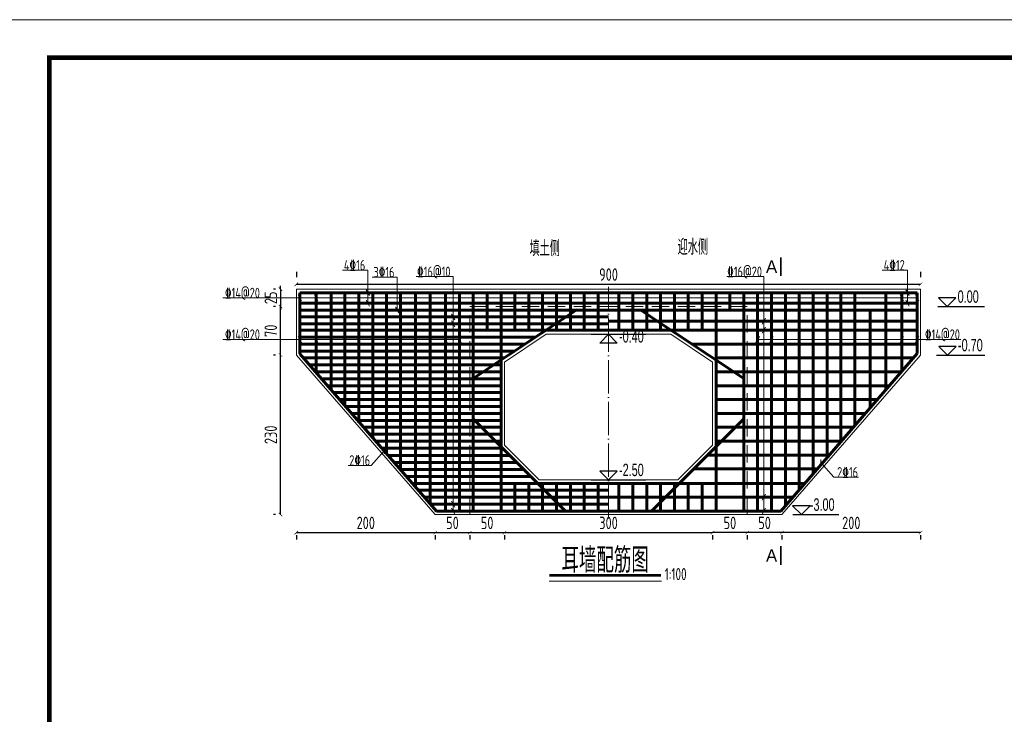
# Model space of a CAD drawing. Header units: inches. Extents: x 97745 to 142261, y 62673 to 100665.
# Tile 125 of 148: x 130839 to 132258, y 90686 to 91688. Entities that reach past the tile are written whole.
import ezdxf
from ezdxf.enums import TextEntityAlignment as Align

# ---------------------------------------------------------------- set-up
doc = ezdxf.new("R2010")
doc.units = ezdxf.units.IN
doc.header["$MEASUREMENT"] = 0
doc.linetypes.add('ACAD_ISO04W100', pattern=[30, 24, -3, 0, -3])
doc.linetypes.add('DASHED', pattern=[0.75, 0.5, -0.25])
doc.layers.get('0').update_dxf_attribs({"lineweight": 15})
for name, color, linetype, lineweight in [('00、4细实线', 4, 'Continuous', 18), ('00、5虚线', 2, 'DASHED', 18), ('BM1', 7, 'Continuous', 15), ('中心线', 3, 'ACAD_ISO04W100', 18), ('标注', 3, 'Continuous', 18), ('细线', 7, 'Continuous', 25), ('钢筋', 1, 'Continuous', 60)]:
    doc.layers.add(name, color=color, linetype=linetype, lineweight=lineweight)
doc.layers.add('断面标高标注', color=3, linetype='Continuous')
doc.styles.add('02、常用', font='tssdeng1.shx', dxfattribs={"width": 0.75, "bigfont": 'hztxt-01.shx'})
doc.styles.add('03、he-e', font='hztxt_e.shx', dxfattribs={"width": 0.65, "bigfont": 'hztxt.shx'})
doc.styles.add('HZTXT', font='tssdeng.shx', dxfattribs={"width": 0.75, "bigfont": 'hztxt.shx'})
doc.styles.add('三级钢', font='tssdeng.shx', dxfattribs={"width": 0.7, "height": 30, "bigfont": 'hztxt.shx'})
doc.dimstyles.new('3', dxfattribs={"dimtxt": 25, "dimasz": 12, "dimexe": 10, "dimexo": 30, "dimgap": 5, "dimtad": 1, "dimdec": 0, "dimzin": 0, "dimdsep": 46, "dimtxsty": 'HZTXT', "dimblk": 'ARCHTICK', "dimcen": 0, "dimclrt": 7, "dimazin": 2, "dimtfac": 1, "dimtdec": 0, "dimtix": 1, "dimtmove": 2, "dimatfit": 3, "dimfxl": 250, "dimtolj": 1, "dimtzin": 0, "dimarcsym": 0})

# ---------------------------------------------------------------- blocks, each defined once
blk = doc.blocks.new('_ArchTick')
at = {"color": 0, "linetype": 'ByBlock', "const_width": 0.15}
blk.add_lwpolyline([(-0.5, -0.5), (0.5, 0.5)], dxfattribs=at)
blk = doc.blocks.new('*D1424')
at = {"color": 0, "lineweight": -2}
for p, q in [((131237.8, 91324), (131237.8, 91316.1)), ((132137.8, 91324), (132137.8, 91316.1)), ((131237.8, 91306.1), (132137.8, 91306.1))]:
    blk.add_line(p, q, dxfattribs=at)
at = {"color": 0, "lineweight": -2, "xscale": 5, "yscale": 5, "zscale": 5, "rotation": 180}
blk.add_blockref('_ArchTick', (131237.8, 91306.1), dxfattribs=at)
at = {"color": 0, "lineweight": -2, "xscale": 5, "yscale": 5, "zscale": 5}
blk.add_blockref('_ArchTick', (132137.8, 91306.1), dxfattribs=at)
at = {"color": 7, "insert": (131687.8, 91320.1), "char_height": 18, "attachment_point": 5, "style": 'HZTXT'}
blk.add_mtext('\\A1;900', dxfattribs=at)
blk = doc.blocks.new('*D1425')
at = {"color": 0, "lineweight": -2}
for p, q in [((131237.8, 90947.9), (131437.8, 90947.9)), ((131237.8, 90944), (131237.8, 90937.9)), ((131437.8, 90944), (131437.8, 90937.9))]:
    blk.add_line(p, q, dxfattribs=at)
at = {"color": 0, "lineweight": -2, "xscale": 5, "yscale": 5, "zscale": 5, "rotation": 180}
blk.add_blockref('_ArchTick', (131237.8, 90947.9), dxfattribs=at)
at = {"color": 0, "lineweight": -2, "xscale": 5, "yscale": 5, "zscale": 5}
blk.add_blockref('_ArchTick', (131437.8, 90947.9), dxfattribs=at)
at = {"color": 7, "insert": (131337.8, 90961.9), "char_height": 18, "attachment_point": 5, "style": 'HZTXT'}
blk.add_mtext('\\A1;200', dxfattribs=at)
blk = doc.blocks.new('*D1426')
at = {"color": 0, "lineweight": -2}
for p, q in [((131437.8, 90947.9), (131487.8, 90947.9)), ((131437.8, 90944), (131437.8, 90937.9)), ((131487.8, 90944), (131487.8, 90937.9))]:
    blk.add_line(p, q, dxfattribs=at)
at = {"color": 0, "lineweight": -2, "xscale": 5, "yscale": 5, "zscale": 5, "rotation": 180}
blk.add_blockref('_ArchTick', (131437.8, 90947.9), dxfattribs=at)
at = {"color": 0, "lineweight": -2, "xscale": 5, "yscale": 5, "zscale": 5}
blk.add_blockref('_ArchTick', (131487.8, 90947.9), dxfattribs=at)
at = {"color": 7, "insert": (131462.8, 90961.9), "char_height": 18, "attachment_point": 5, "style": 'HZTXT'}
blk.add_mtext('\\A1;50', dxfattribs=at)
blk = doc.blocks.new('*D1427')
at = {"color": 0, "lineweight": -2}
for p, q in [((131487.8, 90947.9), (131537.8, 90947.9)), ((131487.8, 90944), (131487.8, 90937.9)), ((131537.8, 90944), (131537.8, 90937.9))]:
    blk.add_line(p, q, dxfattribs=at)
at = {"color": 0, "lineweight": -2, "xscale": 5, "yscale": 5, "zscale": 5, "rotation": 180}
blk.add_blockref('_ArchTick', (131487.8, 90947.9), dxfattribs=at)
at = {"color": 0, "lineweight": -2, "xscale": 5, "yscale": 5, "zscale": 5}
blk.add_blockref('_ArchTick', (131537.8, 90947.9), dxfattribs=at)
at = {"color": 7, "insert": (131512.8, 90961.9), "char_height": 18, "attachment_point": 5, "style": 'HZTXT'}
blk.add_mtext('\\A1;50', dxfattribs=at)
blk = doc.blocks.new('*D1428')
at = {"color": 0, "lineweight": -2}
for p, q in [((131537.8, 90947.9), (131837.8, 90947.9)), ((131537.8, 90944), (131537.8, 90937.9)), ((131837.8, 90944), (131837.8, 90937.9))]:
    blk.add_line(p, q, dxfattribs=at)
at = {"color": 0, "lineweight": -2, "xscale": 5, "yscale": 5, "zscale": 5, "rotation": 180}
blk.add_blockref('_ArchTick', (131537.8, 90947.9), dxfattribs=at)
at = {"color": 0, "lineweight": -2, "xscale": 5, "yscale": 5, "zscale": 5}
blk.add_blockref('_ArchTick', (131837.8, 90947.9), dxfattribs=at)
at = {"color": 7, "insert": (131687.8, 90961.9), "char_height": 18, "attachment_point": 5, "style": 'HZTXT'}
blk.add_mtext('\\A1;300', dxfattribs=at)
blk = doc.blocks.new('*D1429')
at = {"color": 0, "lineweight": -2}
for p, q in [((131207.8, 91204), (131204.9, 91204)), ((131214.9, 90974), (131214.9, 91204)), ((131207.8, 90974), (131204.9, 90974))]:
    blk.add_line(p, q, dxfattribs=at)
at = {"color": 0, "lineweight": -2, "xscale": 5, "yscale": 5, "zscale": 5}
for p, rotation in [((131214.9, 91204), 90), ((131214.9, 90974), 270)]:
    blk.add_blockref('_ArchTick', p, dxfattribs=dict(at, rotation=rotation))
at = {"color": 7, "insert": (131200.9, 91089), "char_height": 18, "attachment_point": 5, "rotation": 90, "style": 'HZTXT'}
blk.add_mtext('\\A1;230', dxfattribs=at)
blk = doc.blocks.new('*D1430')
at = {"color": 0, "lineweight": -2}
for p, q in [((131207.8, 91274), (131204.9, 91274)), ((131214.9, 91204), (131214.9, 91274)), ((131207.8, 91204), (131204.9, 91204))]:
    blk.add_line(p, q, dxfattribs=at)
at = {"color": 0, "lineweight": -2, "xscale": 5, "yscale": 5, "zscale": 5}
for p, rotation in [((131214.9, 91274), 90), ((131214.9, 91204), 270)]:
    blk.add_blockref('_ArchTick', p, dxfattribs=dict(at, rotation=rotation))
at = {"color": 7, "insert": (131200.9, 91239), "char_height": 18, "attachment_point": 5, "rotation": 90, "style": 'HZTXT'}
blk.add_mtext('\\A1;70', dxfattribs=at)
blk = doc.blocks.new('*D1431')
at = {"color": 0, "lineweight": -2}
for p, q in [((132137.8, 90947.9), (131937.8, 90947.9)), ((131937.8, 90944), (131937.8, 90937.9)), ((132137.8, 90944), (132137.8, 90937.9))]:
    blk.add_line(p, q, dxfattribs=at)
at = {"color": 0, "lineweight": -2, "xscale": 5, "yscale": 5, "zscale": 5, "rotation": 180}
blk.add_blockref('_ArchTick', (131937.8, 90947.9), dxfattribs=at)
at = {"color": 0, "lineweight": -2, "xscale": 5, "yscale": 5, "zscale": 5}
blk.add_blockref('_ArchTick', (132137.8, 90947.9), dxfattribs=at)
at = {"color": 7, "insert": (132037.8, 90961.9), "char_height": 18, "attachment_point": 5, "style": 'HZTXT'}
blk.add_mtext('\\A1;200', dxfattribs=at)
blk = doc.blocks.new('*D1432')
at = {"color": 0, "lineweight": -2}
for p, q in [((131937.8, 90947.9), (131887.8, 90947.9)), ((131887.8, 90944), (131887.8, 90937.9)), ((131937.8, 90944), (131937.8, 90937.9))]:
    blk.add_line(p, q, dxfattribs=at)
at = {"color": 0, "lineweight": -2, "xscale": 5, "yscale": 5, "zscale": 5, "rotation": 180}
blk.add_blockref('_ArchTick', (131887.8, 90947.9), dxfattribs=at)
at = {"color": 0, "lineweight": -2, "xscale": 5, "yscale": 5, "zscale": 5}
blk.add_blockref('_ArchTick', (131937.8, 90947.9), dxfattribs=at)
at = {"color": 7, "insert": (131912.8, 90961.9), "char_height": 18, "attachment_point": 5, "style": 'HZTXT'}
blk.add_mtext('\\A1;50', dxfattribs=at)
blk = doc.blocks.new('*D1433')
at = {"color": 0, "lineweight": -2}
for p, q in [((131887.8, 90947.9), (131837.8, 90947.9)), ((131837.8, 90944), (131837.8, 90937.9)), ((131887.8, 90944), (131887.8, 90937.9))]:
    blk.add_line(p, q, dxfattribs=at)
at = {"color": 0, "lineweight": -2, "xscale": 5, "yscale": 5, "zscale": 5, "rotation": 180}
blk.add_blockref('_ArchTick', (131837.8, 90947.9), dxfattribs=at)
at = {"color": 0, "lineweight": -2, "xscale": 5, "yscale": 5, "zscale": 5}
blk.add_blockref('_ArchTick', (131887.8, 90947.9), dxfattribs=at)
at = {"color": 7, "insert": (131862.8, 90961.9), "char_height": 18, "attachment_point": 5, "style": 'HZTXT'}
blk.add_mtext('\\A1;50', dxfattribs=at)
blk = doc.blocks.new('*D1504')
at = {"color": 0, "lineweight": -2}
for p, q in [((131207.8, 91299), (131204.9, 91299)), ((131214.9, 91299), (131214.9, 91304)), ((131214.9, 91299), (131214.9, 91274)), ((131207.8, 91274), (131204.9, 91274)), ((131214.9, 91274), (131214.9, 91269))]:
    blk.add_line(p, q, dxfattribs=at)
at = {"color": 0, "lineweight": -2, "xscale": 5, "yscale": 5, "zscale": 5}
for p, rotation in [((131214.9, 91299), 270), ((131214.9, 91274), 90)]:
    blk.add_blockref('_ArchTick', p, dxfattribs=dict(at, rotation=rotation))
at = {"color": 7, "insert": (131200.9, 91286.5), "char_height": 18, "attachment_point": 5, "rotation": 90, "style": 'HZTXT'}
blk.add_mtext('\\A1;25', dxfattribs=at)

msp = doc.modelspace()

# ---------------------------------------------------------------- linework, layer by layer
at = {"ltscale": 5}
msp.add_line((131764.038, 90877.961), (131602.312, 90877.961), dxfattribs=at)
at = {"layer": '00、4细实线'}
for p, q in [((131340.895, 91326.415), (131304.501, 91326.415)), ((131340.895, 91278.961), (131340.895, 91326.415)), ((132118.863, 91326.415), (132082.468, 91326.415)), ((132118.863, 91278.961), (132118.863, 91326.415)), ((131383.233, 91316.415), (131346.838, 91316.415)), ((131383.233, 91268.961), (131383.233, 91316.415)), ((131463.8, 91317.099), (131410.488, 91317.099)), ((131463.8, 90978.961), (131463.8, 91317.099)), ((131911.85, 91317.099), (131858.538, 91317.099)), ((131911.85, 90978.961), (131911.85, 91317.099)), ((131338.442, 91298.21), (131343.349, 91289.711)), ((132116.41, 91298.21), (132121.316, 91289.711)), ((132132.825, 91286.429), (131131.91, 91286.429)), ((131240.372, 91290.679), (131245.279, 91282.18)), ((131263.916, 91290.679), (131268.823, 91282.18)), ((131338.442, 91283.21), (131343.349, 91274.711)), ((132108.372, 91290.679), (132113.279, 91282.18)), ((132116.41, 91283.21), (132121.316, 91274.711)), ((132130.372, 91290.679), (132135.279, 91282.18)), ((131380.779, 91273.21), (131385.686, 91264.711)), ((131461.347, 91263.21), (131466.254, 91254.711)), ((131461.347, 91253.21), (131466.254, 91244.711)), ((131914.304, 91257.116), (131909.397, 91248.617)), ((131914.304, 91244.041), (131909.397, 91235.543)), ((131472.825, 91226.461), (131131.91, 91226.461)), ((131240.372, 91230.71), (131245.279, 91222.211)), ((131263.916, 91230.71), (131268.823, 91222.211)), ((131450.372, 91230.71), (131455.279, 91222.211)), ((131470.372, 91230.71), (131475.279, 91222.211)), ((131537.825, 91193.961), (131597.825, 91233.961)), ((131837.825, 91193.961), (131777.825, 91233.961)), ((131905.279, 91230.71), (131900.372, 91222.211)), ((131902.825, 91226.461), (132195.718, 91226.461)), ((131925.279, 91230.71), (131920.372, 91222.211)), ((132113.279, 91230.71), (132108.372, 91222.211)), ((132135.279, 91230.71), (132130.372, 91222.211)), ((131345.579, 91044.877), (131364.284, 91066.097)), ((131364.284, 91061.68), (131364.284, 91070.514)), ((131587.93, 91023.961), (131537.825, 91074.065)), ((131787.928, 91023.961), (131837.825, 91073.857)), ((131994.008, 91044.506), (131994.008, 91053.34)), ((131345.579, 91044.877), (131312.326, 91044.877)), ((132012.713, 91027.703), (131994.008, 91048.923)), ((132012.713, 91027.703), (132048.341, 91027.703)), ((131914.304, 91003.21), (131909.397, 90994.711)), ((131461.347, 90993.21), (131466.254, 90984.711)), ((131461.347, 90983.21), (131466.254, 90974.711)), ((131914.304, 90983.21), (131909.397, 90974.711))]:
    msp.add_line(p, q, dxfattribs=at)
at = {"layer": '00、4细实线', "ltscale": 2}
for p, q in [((131237.825, 91273.961), (131237.825, 91298.961)), ((131237.825, 91298.961), (132137.825, 91298.961)), ((132137.825, 91298.961), (132137.825, 91273.961)), ((131237.825, 91273.961), (131237.825, 91203.961)), ((132137.825, 91273.961), (132137.825, 91203.961)), ((131237.825, 91203.961), (131437.825, 90973.961)), ((132137.825, 91203.961), (131937.825, 90973.961)), ((131437.825, 90973.961), (131487.825, 90973.961)), ((131487.825, 90973.961), (131687.825, 90973.961)), ((131887.825, 90973.961), (131687.825, 90973.961)), ((131937.825, 90973.961), (131887.825, 90973.961))]:
    msp.add_line(p, q, dxfattribs=at)
at = {"layer": '00、4细实线', "const_width": 2.16}
for points in [[(131936.336, 91345.084), (131936.336, 91318.084)], [(131936.336, 90901.379), (131936.336, 90928.379)]]:
    msp.add_lwpolyline(points, dxfattribs=at)
at = {"layer": '00、4细实线'}
for points in [[(131597.825, 91233.961), (131687.825, 91233.961)], [(131777.825, 91233.961), (131687.825, 91233.961)], [(131537.825, 91074.065), (131537.825, 91193.961)], [(131837.825, 91073.857), (131837.825, 91193.961)], [(131687.825, 91023.961), (131587.93, 91023.961)], [(131687.825, 91023.961), (131787.928, 91023.961)]]:
    msp.add_lwpolyline(points, dxfattribs=at)
at = {"layer": '00、5虚线', "ltscale": 50}
for points in [[(131687.825, 90973.961), (131487.825, 90973.961), (131487.825, 91273.961), (131687.825, 91273.961)], [(131687.825, 90973.961), (131887.825, 90973.961), (131887.825, 91273.961), (131687.825, 91273.961)]]:
    msp.add_lwpolyline(points, dxfattribs=at)
at = {"layer": 'BM1', "const_width": 0.677}
msp.add_lwpolyline([(130768.096, 91687.356), (133641.15, 91687.356), (133641.15, 89655.685), (130768.096, 89655.685), (130768.096, 91687.356)], dxfattribs=at)
at = {"layer": 'BM1'}
msp.add_lwpolyline([(130768.096, 91687.356), (133641.15, 91687.356), (133641.15, 89655.685), (130768.096, 89655.685)], close=True, dxfattribs=at)
at = {"layer": 'BM1', "color": 0, "linetype": 'Continuous', "const_width": 6.771}
msp.add_lwpolyline([(130881.752, 89689.539), (130881.752, 91632.98), (133607.296, 91632.98), (133607.296, 89689.539)], close=True, dxfattribs=at)
at = {"layer": '中心线', "ltscale": 2}
msp.add_line((131687.825, 90968.365), (131687.825, 91302.479), dxfattribs=at)
msp.add_line((131687.825, 90968.365), (131687.825, 91302.479), dxfattribs=at)
at = {"layer": '断面标高标注'}
for p, q in [((132162.533, 91273.947), (132230.01, 91273.947)), ((131662.625, 91233.961), (131741.806, 91233.961)), ((132160.668, 91203.961), (132230.528, 91203.961)), ((131662.625, 91023.961), (131741.806, 91023.961)), ((131953.617, 90973.961), (132019.862, 90973.961))]:
    msp.add_line(p, q, dxfattribs=at)
for points in [[(132163.432, 91286.545), (132176.03, 91273.947), (132188.628, 91286.545)], [(131675.227, 91221.362), (131687.825, 91233.961), (131700.423, 91221.362)], [(132163.95, 91216.559), (132176.548, 91203.961), (132189.146, 91216.559)], [(131675.227, 91036.559), (131687.825, 91023.961), (131700.423, 91036.559)], [(131953.283, 90986.559), (131965.882, 90973.961), (131978.48, 90986.559)]]:
    msp.add_lwpolyline(points, close=True, dxfattribs=at)
at = {"layer": '细线', "ltscale": 5, "const_width": 4}
msp.add_lwpolyline([(131602.312, 90886.22), (131763.63, 90886.22)], dxfattribs=at)
at = {"layer": '钢筋'}
for p, q in [((131242.825, 91268.961), (131242.825, 91293.961)), ((131242.825, 91293.961), (132132.825, 91293.961)), ((131266.369, 91268.961), (131266.369, 91293.961)), ((131287.825, 91268.961), (131287.825, 91293.961)), ((131307.825, 91268.961), (131307.825, 91293.961)), ((131327.825, 91268.961), (131327.825, 91293.961)), ((131347.825, 91268.961), (131347.825, 91293.961)), ((131367.825, 91268.961), (131367.825, 91293.961)), ((131387.825, 91268.961), (131387.825, 91293.961)), ((131409.382, 91268.961), (131409.382, 91293.961)), ((131430.828, 91268.961), (131430.828, 91293.961)), ((131452.825, 91268.961), (131452.825, 91293.961)), ((131472.825, 91268.961), (131472.825, 91293.961)), ((131492.825, 91268.961), (131492.825, 91293.961)), ((131512.825, 91239.792), (131512.825, 91293.961)), ((131532.825, 91239.792), (131532.825, 91293.961)), ((131552.825, 91239.792), (131552.825, 91293.961)), ((131572.825, 91239.792), (131572.825, 91293.961)), ((131592.825, 91239.792), (131592.825, 91293.961)), ((131612.825, 91239.792), (131612.825, 91293.961)), ((131632.825, 91239.792), (131632.825, 91293.961)), ((131652.825, 91239.792), (131652.825, 91293.961)), ((131672.825, 91239.792), (131672.825, 91293.961)), ((131702.825, 91239.792), (131702.825, 91293.961)), ((131722.825, 91268.961), (131722.825, 91293.961)), ((131742.825, 91268.961), (131742.825, 91293.961)), ((131762.825, 91268.961), (131762.825, 91293.961)), ((131782.825, 91268.961), (131782.825, 91293.961)), ((131802.825, 91268.961), (131802.825, 91293.961)), ((131822.825, 91268.961), (131822.825, 91293.961)), ((131842.825, 91268.961), (131842.825, 91293.961)), ((131862.825, 91268.961), (131862.825, 91293.961)), ((131882.825, 91268.961), (131882.825, 91293.961)), ((131902.825, 91268.961), (131902.825, 91293.961)), ((131922.825, 91268.961), (131922.825, 91293.961)), ((131942.825, 91268.961), (131942.825, 91293.961)), ((131962.825, 91268.961), (131962.825, 91293.961)), ((131982.825, 91268.961), (131982.825, 91293.961)), ((132002.825, 91268.961), (132002.825, 91293.961)), ((132022.825, 91268.961), (132022.825, 91293.961)), ((132042.825, 91268.961), (132042.825, 91293.961)), ((132087.825, 91268.961), (132087.825, 91293.961)), ((132110.825, 91268.961), (132110.825, 91293.961)), ((132132.825, 91268.961), (132132.825, 91293.961)), ((132132.825, 91278.961), (131242.825, 91278.961)), ((131242.825, 91268.961), (131532.825, 91268.961)), ((131266.369, 91178.873), (131266.369, 91268.961)), ((131287.825, 91154.16), (131287.825, 91268.961)), ((131307.825, 91131.125), (131307.825, 91268.961)), ((131327.825, 91108.089), (131327.825, 91268.961)), ((131347.825, 91085.054), (131347.825, 91268.961)), ((131367.825, 91062.018), (131367.825, 91268.961)), ((131387.825, 91038.983), (131387.825, 91268.961)), ((131409.382, 91014.154), (131409.382, 91268.961)), ((131430.828, 90989.453), (131430.828, 91268.961)), ((131452.825, 90978.961), (131452.825, 91268.961)), ((131472.825, 90978.961), (131472.825, 91268.961)), ((131492.825, 90978.961), (131492.825, 91268.961)), ((131492.825, 91169.97), (131641.311, 91268.961)), ((131532.825, 91268.961), (131687.825, 91268.961)), ((131532.825, 90978.961), (131532.825, 91268.961)), ((131552.825, 91239.792), (131552.825, 91268.961)), ((131572.825, 91239.792), (131572.825, 91268.961)), ((131592.825, 91239.792), (131592.825, 91268.961)), ((131612.825, 91239.792), (131612.825, 91268.961)), ((131632.825, 91239.792), (131632.825, 91268.961)), ((131652.825, 91239.792), (131652.825, 91268.961)), ((131672.825, 91239.792), (131672.825, 91268.961)), ((131842.825, 91268.961), (131687.825, 91268.961)), ((131702.825, 91239.792), (131702.825, 91268.961)), ((131722.825, 91239.792), (131722.825, 91268.961)), ((131882.825, 91169.97), (131734.339, 91268.961)), ((131742.825, 91239.792), (131742.825, 91268.961)), ((131762.825, 91239.792), (131762.825, 91268.961)), ((131782.825, 91239.792), (131782.825, 91268.961)), ((131802.825, 91239.792), (131802.825, 91268.961)), ((131822.825, 91239.792), (131822.825, 91268.961)), ((132132.825, 91268.961), (131842.825, 91268.961)), ((131842.825, 90978.961), (131842.825, 91268.961)), ((131882.825, 90978.961), (131882.825, 91268.961)), ((131902.825, 90978.961), (131902.825, 91268.961)), ((131922.825, 90978.961), (131922.825, 91268.961)), ((131942.825, 90986.767), (131942.825, 91268.961)), ((131962.825, 91009.882), (131962.825, 91268.961)), ((131982.825, 91032.997), (131982.825, 91268.961)), ((132002.825, 91056.113), (132002.825, 91268.961)), ((132022.825, 91079.228), (132022.825, 91268.961)), ((132042.825, 91102.344), (132042.825, 91268.961)), ((132064.825, 91127.771), (132064.825, 91268.961)), ((132087.825, 91154.354), (132087.825, 91268.961)), ((132110.825, 91180.937), (132110.825, 91268.961)), ((131242.825, 91258.961), (131687.825, 91258.961)), ((132132.825, 91252.866), (131687.825, 91252.866)), ((131242.825, 91248.961), (131687.825, 91248.961)), ((131242.825, 91239.792), (131687.825, 91239.792)), ((132132.825, 91239.792), (131687.825, 91239.792)), ((131242.825, 91229.792), (131582.559, 91229.792)), ((131242.825, 91219.792), (131567.559, 91219.792)), ((131242.825, 91209.792), (131552.559, 91209.792)), ((132132.825, 91219.792), (131808.092, 91219.792)), ((131248.207, 91199.792), (131537.559, 91199.792)), ((132127.139, 91199.792), (131842.825, 91199.792)), ((131256.889, 91189.792), (131532.825, 91189.792)), ((131265.571, 91179.792), (131532.825, 91179.792)), ((132109.835, 91179.792), (131842.825, 91179.792)), ((131274.254, 91169.792), (131532.825, 91169.792)), ((131282.936, 91159.792), (131532.825, 91159.792)), ((132092.531, 91159.792), (131842.825, 91159.792)), ((131291.618, 91149.792), (131532.825, 91149.792)), ((131300.3, 91139.792), (131532.825, 91139.792)), ((132075.226, 91139.792), (131842.825, 91139.792)), ((131308.982, 91129.792), (131532.825, 91129.792)), ((131317.665, 91119.792), (131532.825, 91119.792)), ((131326.347, 91109.792), (131532.825, 91109.792)), ((131625.859, 90978.961), (131492.825, 91111.994)), ((131749.792, 90978.961), (131882.825, 91111.994)), ((132057.922, 91119.792), (131842.825, 91119.792)), ((131335.029, 91099.792), (131532.825, 91099.792)), ((132040.617, 91099.792), (131842.825, 91099.792)), ((131343.711, 91089.792), (131532.825, 91089.792)), ((131352.394, 91079.792), (131532.825, 91079.792)), ((132023.313, 91079.792), (131842.825, 91079.792)), ((131361.076, 91069.792), (131532.825, 91069.792)), ((131370.48, 91058.961), (131545.859, 91058.961)), ((132006.009, 91059.792), (131830.623, 91059.792)), ((131379.162, 91048.961), (131555.859, 91048.961)), ((131387.844, 91038.961), (131565.859, 91038.961)), ((131988.704, 91039.792), (131810.623, 91039.792)), ((131396.527, 91028.961), (131575.859, 91028.961)), ((131405.209, 91018.961), (131687.825, 91018.961)), ((131413.891, 91008.961), (131687.825, 91008.961)), ((131552.825, 90978.961), (131552.825, 91018.961)), ((131572.825, 90978.961), (131572.825, 91018.961)), ((131592.825, 90978.961), (131592.825, 91018.961)), ((131612.825, 90978.961), (131612.825, 91018.961)), ((131632.825, 90978.961), (131632.825, 91018.961)), ((131652.825, 90978.961), (131652.825, 91018.961)), ((131672.825, 90978.961), (131672.825, 91018.961)), ((131970.68, 91018.961), (131687.825, 91018.961)), ((131702.825, 90978.961), (131702.825, 91018.961)), ((131722.825, 90978.961), (131722.825, 91018.961)), ((131742.825, 90978.961), (131742.825, 91018.961)), ((131762.825, 90978.961), (131762.825, 91018.961)), ((131782.825, 90978.961), (131782.825, 91018.961)), ((131802.825, 90978.961), (131802.825, 91018.961)), ((131822.825, 90978.961), (131822.825, 91018.961)), ((131422.573, 90998.961), (131687.825, 90998.961)), ((131953.376, 90998.961), (131687.825, 90998.961)), ((131431.256, 90988.961), (131687.825, 90988.961))]:
    msp.add_line(p, q, dxfattribs=at)
at = {"layer": '钢筋', "ltscale": 2}
for p, q in [((131687.825, 91268.961), (131242.825, 91268.961)), ((131242.825, 91268.961), (131242.825, 91205.99)), ((131687.825, 91268.961), (132132.825, 91268.961)), ((132132.825, 91268.961), (132132.825, 91206.364)), ((131242.825, 91205.99), (131439.938, 90978.961)), ((132132.825, 91206.364), (131936.071, 90978.961)), ((131439.938, 90978.961), (131487.825, 90978.961)), ((131487.825, 90978.961), (131687.825, 90978.961)), ((131887.825, 90978.961), (131687.825, 90978.961)), ((131936.071, 90978.961), (131887.825, 90978.961))]:
    msp.add_line(p, q, dxfattribs=at)

# ---------------------------------------------------------------- texts
at = {"ltscale": 5, "style": '三级钢', "width": 0.7}
msp.add_text('耳墙配筋图', height=36, dxfattribs=at).set_placement((131682.971, 90890.084), align=Align.CENTER)
msp.add_text('1:100', height=17.5, dxfattribs=at).set_placement((131768.871, 90879.337))
at = {"layer": '00、4细实线', "style": '03、he-e'}
for p in [(131930.936, 91331.584), (131930.936, 90914.879)]:
    msp.add_text('A', height=18, dxfattribs=at).set_placement(p, align=Align.MIDDLE_RIGHT)
at = {"layer": '断面标高标注', "color": 3, "style": '03、he-e', "width": 0.65}
for s, p in [('0.00', (132191.15, 91273.947)), ('-0.40', (131702.945, 91216.603)), ('-0.70', (132191.668, 91203.961)), ('-2.50', (131702.945, 91023.961)), ('-3.00', (131978.088, 90973.961))]:
    msp.add_text(s, height=18, dxfattribs=at).set_placement(p, align=Align.BOTTOM_LEFT)
at = {"layer": '标注', "color": 3, "style": '03、he-e', "width": 0.65}
for s, p in [('填土侧', (131573.862, 91346.586)), ('迎水侧', (131787.451, 91348.562))]:
    msp.add_text(s, height=22.5, dxfattribs=at).set_placement(p)
at = {"layer": '细线', "ltscale": 5, "style": '02、常用', "width": 0.75}
for s, p in [('4%%13216', (131321.701, 91333.627)), ('4%%13212', (132099.668, 91333.627)), ('3%%13216', (131364.038, 91323.627)), ('%%13216@10', (131435.901, 91324.311)), ('%%13216@20', (131883.951, 91324.311)), ('%%13214@20', (131159.955, 91293.641)), ('%%13214@20', (131159.955, 91233.672)), ('%%13214@20', (132169.166, 91233.672)), ('2%%13216', (131329.104, 91052.089)), ('2%%13216', (132032.547, 91034.915))]:
    msp.add_text(s, height=15, dxfattribs=at).set_placement(p, align=Align.MIDDLE)

# ---------------------------------------------------------------- dimensions: what is measured, and where the dimension line sits
for base, p1, p2, picture, middle in [((132137.825, 91306.144), (131237.825, 91293.961), (132137.825, 91293.961), '*D1424', (131687.825, 91320.144)), ((131437.825, 90947.865), (131237.825, 90973.961), (131437.825, 90973.961), '*D1425', (131337.825, 90961.865)), ((131487.825, 90947.865), (131437.825, 90973.961), (131487.825, 90973.961), '*D1426', (131462.825, 90961.865)), ((131537.825, 90947.865), (131487.825, 90973.961), (131537.825, 90973.961), '*D1427', (131512.825, 90961.865)), ((131837.825, 90947.865), (131537.825, 90973.961), (131837.825, 90973.961), '*D1428', (131687.825, 90961.865))]:
    dim = msp.add_linear_dim(base=base, p1=p1, p2=p2, dimstyle='3', override={"dimtxt": 18, "dimasz": 5})
    dim.commit()
    dim.dimension.update_dxf_attribs({"geometry": picture, "text_midpoint": middle})
for base, p1, p2, angle, picture, middle in [((131214.875, 91273.961), (131237.825, 91298.961), (131237.825, 91273.961), 90, '*D1504', (131200.875, 91286.461)), ((131214.875, 91273.961), (131237.825, 91203.961), (131237.825, 91273.961), 90, '*D1430', (131200.875, 91238.961)), ((131214.875, 91203.961), (131237.825, 90973.961), (131237.825, 91203.961), 90, '*D1429', (131200.875, 91088.961)), ((131837.825, 90947.865), (131887.825, 90973.961), (131837.825, 90973.961), 180, '*D1433', (131862.825, 90961.865)), ((131887.825, 90947.865), (131937.825, 90973.961), (131887.825, 90973.961), 180, '*D1432', (131912.825, 90961.865)), ((131937.825, 90947.865), (132137.825, 90973.961), (131937.825, 90973.961), 180, '*D1431', (132037.825, 90961.865))]:
    dim = msp.add_linear_dim(base=base, p1=p1, p2=p2, angle=angle, dimstyle='3', override={"dimtxt": 18, "dimasz": 5})
    dim.commit()
    dim.dimension.update_dxf_attribs({"geometry": picture, "text_midpoint": middle})

doc.saveas('drawing.dxf')
